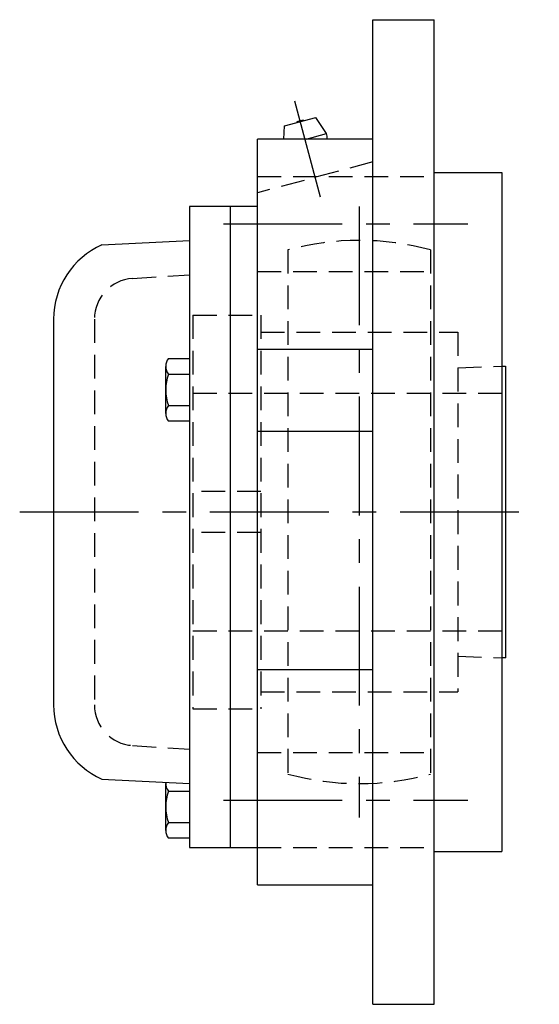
# Model space of a CAD drawing. Extents: x -78 to 174, y -78 to 174.
# Tile 6 of 7: x 98 to 174, y -73 to 72. Entities that reach past the tile are written whole.
import ezdxf

# ---------------------------------------------------------------- set-up
doc = ezdxf.new("R2010")
doc.units = 0
doc.header["$LTSCALE"] = 14
doc.linetypes.add('CENTER', pattern=[2, 1.25, -0.25, 0.25, -0.25])
doc.linetypes.add('HIDDEN', pattern=[0.375, 0.25, -0.125])
doc.layers.get('0').update_dxf_attribs({"linetype": 'CONTINUOUS'})
doc.layers.add('CENTER', color=1, linetype='CENTER')
doc.layers.add('HIDDEN', color=3, linetype='HIDDEN')

msp = doc.modelspace()

# ---------------------------------------------------------------- linework, layer by layer
for p, q in [((149.5, 72.5), (158.5, 72.5)), ((149.5, -72.5), (149.5, 72.5)), ((158.5, -72.5), (158.5, 72.5)), ((136.48, 56.87), (141.12, 58.11)), ((142.69, 55.73), (141.12, 58.11)), ((136.37, 54.93), (136.48, 56.87)), ((139.67, 54.93), (142.69, 55.73)), ((132.5, -54.93), (132.5, 54.93)), ((149.5, 54.93), (132.5, 54.93)), ((158.5, 50), (168.5, 50)), ((168.5, 50), (168.5, -50)), ((122.5, 45), (122.5, -49.42)), ((132.5, 45), (122.5, 45)), ((128.5, 45), (128.5, -49.42)), ((109.61, 39.36), (122.5, 40)), ((102.5, 28.4), (102.5, -28.4)), ((132.5, 23.99), (149.5, 23.99)), ((119.42, 22.6), (122.5, 22.6)), ((119, 14.52), (119, 21.45)), ((168.5, 21.48), (169, 21.5)), ((169, 21.5), (169, -21.5)), ((119.42, 20.3), (122.5, 20.3)), ((119.42, 15.68), (122.5, 15.68)), ((122.5, 13.37), (119.42, 13.37)), ((132.5, 11.92), (149.5, 11.92)), ((169, -21.5), (168.5, -21.48)), ((132.5, -23.2), (149.5, -23.2)), ((109.61, -39.36), (122.5, -40)), ((119, -46.89), (119, -39.96)), ((119.42, -41.11), (122.5, -41.11)), ((119.42, -45.73), (122.5, -45.73)), ((122.5, -48.04), (119.42, -48.04)), ((122.5, -49.42), (132.5, -49.42)), ((158.5, -50), (168.5, -50)), ((132.5, -54.93), (149.5, -54.93)), ((149.5, -72.5), (158.5, -72.5))]:
    msp.add_line(p, q)
for centre, radius, start, end in [((139.19, 56.05), 1.59, 84.555, 125.445), ((139.5, 54.88), 3.3, 0.8068, 15), ((114.5, 28.4), 12, 114.0231, 180), ((120.81, 21.45), 1.81, 140.463, 219.537), ((125.63, 17.99), 6.63, 159.6253, 200.3747), ((120.81, 14.52), 1.81, 140.463, 219.537), ((114.5, -28.4), 12, 180, 245.9769), ((120.81, -39.96), 1.81, 175.7954, 219.537), ((125.63, -43.42), 6.63, 159.6253, 200.3747), ((120.81, -46.89), 1.81, 140.463, 219.537)]:
    msp.add_arc(centre, radius, start, end)
at = {"layer": 'CENTER'}
for p, q in [((141.78, 46.38), (138, 60.48)), ((147.5, 45), (147.5, -45)), ((127.5, 42.43), (163.5, 42.43)), ((97.5, 0), (174, 0)), ((127.5, -42.43), (163.5, -42.43))]:
    msp.add_line(p, q, dxfattribs=at)
at = {"layer": 'HIDDEN'}
for p, q in [((149.5, 51.56), (132.5, 47)), ((132.5, 49.43), (158.5, 49.43)), ((137, 38.6), (137, -38.6)), ((158, 38.6), (158, -38.6)), ((114.09, 34.38), (122.5, 34.95)), ((132.5, 35.43), (158.5, 35.43)), ((108.5, 28.4), (108.5, -28.4)), ((123, 29), (123, -29)), ((123, 29), (133, 29)), ((133, 29), (133, -29)), ((133, 26.5), (162, 26.5)), ((162, 26.5), (162, -26.5)), ((162.01, 21.21), (169, 21.5)), ((169, 21.5), (169, -21.5)), ((123, 17.5), (169, 17.5)), ((133, 3), (123, 3)), ((133, -3), (123, -3)), ((123, -17.5), (169, -17.5)), ((162.01, -21.21), (169, -21.5)), ((133, -26.5), (162, -26.5)), ((123, -29), (133, -29)), ((114.09, -34.38), (122.5, -34.95)), ((132.5, -35.43), (158.5, -35.43)), ((132.5, -49.43), (158.5, -49.43))]:
    msp.add_line(p, q, dxfattribs=at)
for centre, radius, start, end in [((147.5, 0), 40, 74.7815, 105.2185), ((114.5, 28.4), 6, 93.9005, 180), ((114.5, -28.4), 6, 180, 266.0995), ((147.5, 0), 40, 254.7815, 285.2185)]:
    msp.add_arc(centre, radius, start, end, dxfattribs=at)

doc.saveas('drawing.dxf')
